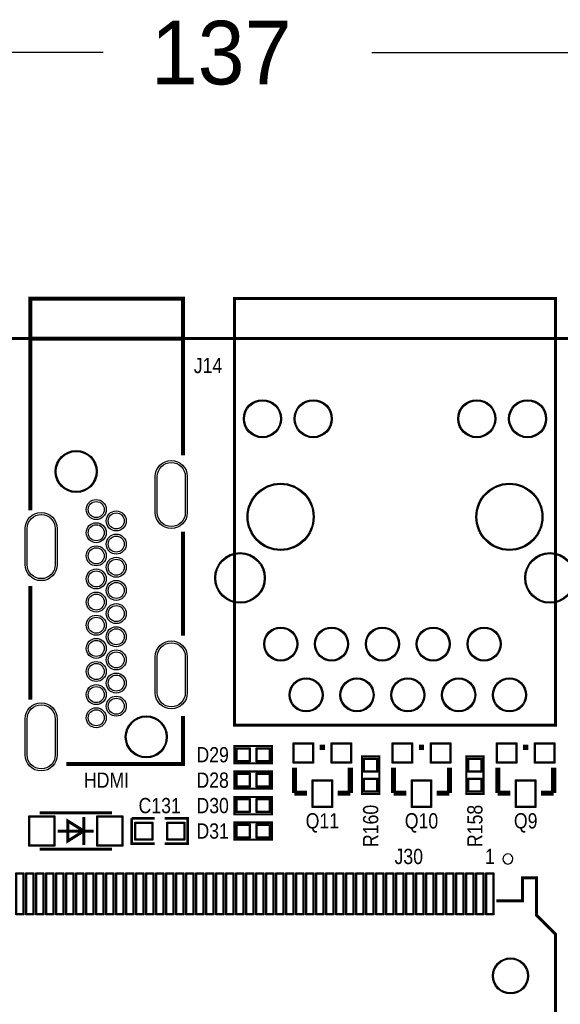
# Model space of a CAD drawing. Extents: x -13 to 137, y 0 to 99.
# Tile 13 of 14: x 57 to 84, y 49 to 98. Entities that reach past the tile are written whole.
import ezdxf
from ezdxf.enums import TextEntityAlignment as Align

# ---------------------------------------------------------------- set-up
doc = ezdxf.new("R2010")
doc.units = 0
for name, color, linetype in [('BG_DIMENSION', 132, 'CONTINUOUS'), ('BG_OUTLINE', 80, 'CONTINUOUS'), ('BG_SILKSCREEN_TOP', 40, 'CONTINUOUS'), ('PG_SILKSCREEN_TOP', 7, 'CONTINUOUS'), ('PIN_SOLDERMASK_TOP', 200, 'CONTINUOUS'), ('PIN_TOP', 92, 'CONTINUOUS'), ('RD_SILKSCREEN_TOP', 6, 'CONTINUOUS')]:
    doc.layers.add(name, color=color, linetype=linetype)

msp = doc.modelspace()

# ---------------------------------------------------------------- linework, layer by layer
at = {"layer": 'BG_DIMENSION'}
for points in [[(61.18225, 96.266), (0, 96.266)], [(74.60615, 96.266), (136.999726, 96.266)]]:
    msp.add_lwpolyline(points, dxfattribs=at)
at = {"layer": 'BG_OUTLINE'}
msp.add_lwpolyline([(3.048, 0, -0.414214), (0, 3.048), (0, 78.951836, -0.414214), (3.048, 81.999836), (133.951726, 81.999836, -0.414214), (136.999726, 78.951836), (136.999726, 3.048, -0.414214), (133.951726, 0)], format="xyb", close=True, dxfattribs=at)
at = {"layer": 'BG_OUTLINE', "const_width": 0.1524}
msp.add_lwpolyline([(133.951726, 81.999836), (3.048, 81.999836)], dxfattribs=at)
at = {"layer": 'PG_SILKSCREEN_TOP'}
for points, const_width in [([(57.55132, 83.98891), (57.55132, 81.988914), (65.17132, 81.988914), (65.17132, 83.98891), (57.55132, 83.98891), (57.55132, 73.40981)], 0.199898), ([(65.17132, 83.98891), (65.17132, 76.15301)], 0.199898), ([(67.746372, 83.98891), (67.746372, 81.988914), (83.786472, 81.988914), (83.786472, 62.688978), (67.746372, 62.688978), (67.746372, 83.98891), (83.786472, 83.98891), (83.786472, 81.988914)], 0.150114), ([(65.17132, 67.153028), (65.17132, 72.352916)], 0.199898), ([(57.55132, 63.963804), (57.55132, 69.641974)], 0.199898), ([(59.337448, 60.747656), (65.170558, 60.747656), (65.170558, 63.153036)], 0.199898), ([(67.746372, 61.6458), (69.625972, 61.6458), (69.625972, 60.7822), (67.746372, 60.7822), (67.746372, 61.6458)], 0.1016), ([(72.263, 61.5823), (72.009, 61.5823)], 0.254), ([(77.216, 61.5823), (76.962, 61.5823)], 0.254), ([(82.423, 61.5823), (82.169, 61.5823)], 0.254), ([(74.9808, 61.1378), (74.9808, 59.2582), (74.1172, 59.2582), (74.1172, 61.1378), (74.9808, 61.1378)], 0.1016), ([(80.1878, 61.1378), (80.1878, 59.2582), (79.3242, 59.2582), (79.3242, 61.1378), (80.1878, 61.1378)], 0.1016), ([(70.739, 59.2963), (70.739, 60.5663)], 0.254), ([(73.533, 59.2963), (73.533, 60.5663)], 0.254), ([(75.692, 59.2963), (75.692, 60.5663)], 0.254), ([(78.486, 59.2963), (78.486, 60.5663)], 0.254), ([(80.899, 59.2963), (80.899, 60.5663)], 0.254), ([(83.693, 59.2963), (83.693, 60.5663)], 0.254), ([(67.746372, 60.3758), (69.625972, 60.3758), (69.625972, 59.5122), (67.746372, 59.5122), (67.746372, 60.3758)], 0.1016), ([(67.746372, 59.1058), (69.625972, 59.1058), (69.625972, 58.2422), (67.746372, 58.2422), (67.746372, 59.1058)], 0.1016), ([(71.374, 59.2963), (70.739, 59.2963)], 0.254), ([(72.898, 59.2963), (73.533, 59.2963)], 0.254), ([(76.327, 59.2963), (75.692, 59.2963)], 0.254), ([(77.851, 59.2963), (78.486, 59.2963)], 0.254), ([(81.534, 59.2963), (80.899, 59.2963)], 0.254), ([(83.058, 59.2963), (83.693, 59.2963)], 0.254), ([(58.016902, 58.303922), (61.617098, 58.303922)], 0.150114), ([(60.216796, 57.404), (59.417204, 57.904126), (59.417204, 56.903874), (60.216796, 57.404)], 0.150114), ([(60.216796, 58.104024), (60.216796, 56.703976)], 0.150114), ([(63.754, 56.769), (62.611, 56.769), (62.611, 58.039)], 0.127), ([(62.611, 58.039), (63.754, 58.039)], 0.127), ([(64.262, 58.039), (65.405, 58.039), (65.405, 56.769), (64.262, 56.769)], 0.127), ([(67.746372, 57.8358), (69.625972, 57.8358), (69.625972, 56.9722), (67.746372, 56.9722), (67.746372, 57.8358)], 0.1016), ([(58.917078, 57.404), (60.716922, 57.404)], 0.150114), ([(61.617098, 56.504078), (58.016902, 56.504078)], 0.150114), ([(80.829404, 53.91785), (82.136996, 53.91785), (82.136996, 55.067962), (82.836766, 55.067962), (82.836766, 53.202332), (83.786726, 52.252372), (83.786726, 42.468038), (81.536794, 42.468038), (81.536794, 45.884846), (80.717898, 45.884846)], 0.150114)]:
    msp.add_lwpolyline(points, dxfattribs=dict(at, const_width=const_width))
msp.add_lwpolyline([(81.65719, 56.007, 1), (81.157086, 56.007228, 1)], format="xyb", close=True, dxfattribs=at)
at = {"layer": 'PIN_SOLDERMASK_TOP'}
for points in [[(65.387347, 75.103355), (65.387347, 73.303257, -1), (63.787401, 73.303257), (63.787401, 75.103355, -1)], [(58.887233, 72.503157), (58.887233, 70.703059, -1), (57.287287, 70.703059), (57.287287, 72.503157, -1)], [(65.387347, 66.103119), (65.387347, 64.303021, -1), (63.787401, 64.303021), (63.787401, 66.103119, -1)], [(58.887233, 63.003049), (58.887233, 61.202951, -1), (57.287287, 61.202951), (57.287287, 63.003049, -1)]]:
    msp.add_lwpolyline(points, format="xyb", close=True, dxfattribs=at)
for points in [[(67.83578, 60.86348), (67.83578, 61.56452), (68.53682, 61.56452), (68.53682, 60.86348)], [(68.835524, 60.86348), (68.835524, 61.56452), (69.536564, 61.56452), (69.536564, 60.86348)], [(71.690738, 61.810138), (71.690738, 60.795662), (70.676262, 60.795662), (70.676262, 61.810138)], [(73.595738, 61.810138), (73.595738, 60.795662), (72.581262, 60.795662), (72.581262, 61.810138)], [(76.643738, 61.810138), (76.643738, 60.795662), (75.629262, 60.795662), (75.629262, 61.810138)], [(78.548738, 61.810138), (78.548738, 60.795662), (77.534262, 60.795662), (77.534262, 61.810138)], [(81.850738, 61.810138), (81.850738, 60.795662), (80.836262, 60.795662), (80.836262, 61.810138)], [(83.755738, 61.810138), (83.755738, 60.795662), (82.741262, 60.795662), (82.741262, 61.810138)], [(74.19848, 61.048392), (74.89952, 61.048392), (74.89952, 60.347352), (74.19848, 60.347352)], [(79.40548, 61.048392), (80.10652, 61.048392), (80.10652, 60.347352), (79.40548, 60.347352)], [(67.83578, 59.59348), (67.83578, 60.29452), (68.53682, 60.29452), (68.53682, 59.59348)], [(68.835524, 59.59348), (68.835524, 60.29452), (69.536564, 60.29452), (69.536564, 59.59348)], [(74.19848, 60.048648), (74.89952, 60.048648), (74.89952, 59.347608), (74.19848, 59.347608)], [(79.40548, 60.048648), (80.10652, 60.048648), (80.10652, 59.347608), (79.40548, 59.347608)], [(72.643238, 59.955938), (72.643238, 58.585862), (71.628762, 58.585862), (71.628762, 59.955938)], [(77.596238, 59.955938), (77.596238, 58.585862), (76.581762, 58.585862), (76.581762, 59.955938)], [(82.803238, 59.955938), (82.803238, 58.585862), (81.788762, 58.585862), (81.788762, 59.955938)], [(67.83578, 58.32348), (67.83578, 59.02452), (68.53682, 59.02452), (68.53682, 58.32348)], [(68.835524, 58.32348), (68.835524, 59.02452), (69.536564, 59.02452), (69.536564, 58.32348)], [(57.466992, 56.653938), (57.466992, 58.154062), (58.766964, 58.154062), (58.766964, 56.653938)], [(60.867036, 56.653938), (60.867036, 58.154062), (62.167008, 58.154062), (62.167008, 56.653938)], [(62.757812, 56.953912), (62.757812, 57.853834), (63.657734, 57.853834), (63.657734, 56.953912)], [(64.358012, 56.953912), (64.358012, 57.853834), (65.257934, 57.853834), (65.257934, 56.953912)], [(67.83578, 57.05348), (67.83578, 57.75452), (68.53682, 57.75452), (68.53682, 57.05348)], [(68.835524, 57.05348), (68.835524, 57.75452), (69.536564, 57.75452), (69.536564, 57.05348)], [(57.211849, 55.318152), (57.211849, 53.21808), (56.811799, 53.21808), (56.811799, 55.318152)], [(57.711975, 55.318152), (57.711975, 53.21808), (57.311925, 53.21808), (57.311925, 55.318152)], [(58.211847, 55.318152), (58.211847, 53.21808), (57.811797, 53.21808), (57.811797, 55.318152)], [(58.711973, 55.318152), (58.711973, 53.21808), (58.311923, 53.21808), (58.311923, 55.318152)], [(59.211845, 55.318152), (59.211845, 53.21808), (58.811795, 53.21808), (58.811795, 55.318152)], [(59.711971, 55.318152), (59.711971, 53.21808), (59.311921, 53.21808), (59.311921, 55.318152)], [(60.211843, 55.318152), (60.211843, 53.21808), (59.811793, 53.21808), (59.811793, 55.318152)], [(60.711969, 55.318152), (60.711969, 53.21808), (60.311919, 53.21808), (60.311919, 55.318152)], [(61.211841, 55.318152), (61.211841, 53.21808), (60.811791, 53.21808), (60.811791, 55.318152)], [(61.711967, 55.318152), (61.711967, 53.21808), (61.311917, 53.21808), (61.311917, 55.318152)], [(62.211839, 55.318152), (62.211839, 53.21808), (61.811789, 53.21808), (61.811789, 55.318152)], [(62.711965, 55.318152), (62.711965, 53.21808), (62.311915, 53.21808), (62.311915, 55.318152)], [(63.211837, 55.318152), (63.211837, 53.21808), (62.811787, 53.21808), (62.811787, 55.318152)], [(63.711963, 55.318152), (63.711963, 53.21808), (63.311913, 53.21808), (63.311913, 55.318152)], [(64.211835, 55.318152), (64.211835, 53.21808), (63.811785, 53.21808), (63.811785, 55.318152)], [(64.711961, 55.318152), (64.711961, 53.21808), (64.311911, 53.21808), (64.311911, 55.318152)], [(65.211833, 55.318152), (65.211833, 53.21808), (64.811783, 53.21808), (64.811783, 55.318152)], [(65.711959, 55.318152), (65.711959, 53.21808), (65.311909, 53.21808), (65.311909, 55.318152)], [(66.211831, 55.318152), (66.211831, 53.21808), (65.811781, 53.21808), (65.811781, 55.318152)], [(66.711957, 55.318152), (66.711957, 53.21808), (66.311907, 53.21808), (66.311907, 55.318152)], [(67.211829, 55.318152), (67.211829, 53.21808), (66.811779, 53.21808), (66.811779, 55.318152)], [(67.711955, 55.318152), (67.711955, 53.21808), (67.311905, 53.21808), (67.311905, 55.318152)], [(68.211827, 55.318152), (68.211827, 53.21808), (67.811777, 53.21808), (67.811777, 55.318152)], [(68.711953, 55.318152), (68.711953, 53.21808), (68.311903, 53.21808), (68.311903, 55.318152)], [(69.211825, 55.318152), (69.211825, 53.21808), (68.811775, 53.21808), (68.811775, 55.318152)], [(69.711951, 55.318152), (69.711951, 53.21808), (69.311901, 53.21808), (69.311901, 55.318152)], [(70.211823, 55.318152), (70.211823, 53.21808), (69.811773, 53.21808), (69.811773, 55.318152)], [(70.711949, 55.318152), (70.711949, 53.21808), (70.311899, 53.21808), (70.311899, 55.318152)], [(71.211821, 55.318152), (71.211821, 53.21808), (70.811771, 53.21808), (70.811771, 55.318152)], [(71.711947, 55.318152), (71.711947, 53.21808), (71.311897, 53.21808), (71.311897, 55.318152)], [(72.211819, 55.318152), (72.211819, 53.21808), (71.811769, 53.21808), (71.811769, 55.318152)], [(72.711945, 55.318152), (72.711945, 53.21808), (72.311895, 53.21808), (72.311895, 55.318152)], [(73.211817, 55.318152), (73.211817, 53.21808), (72.811767, 53.21808), (72.811767, 55.318152)], [(73.711943, 55.318152), (73.711943, 53.21808), (73.311893, 53.21808), (73.311893, 55.318152)], [(74.211815, 55.318152), (74.211815, 53.21808), (73.811765, 53.21808), (73.811765, 55.318152)], [(74.711941, 55.318152), (74.711941, 53.21808), (74.311891, 53.21808), (74.311891, 55.318152)], [(75.211813, 55.318152), (75.211813, 53.21808), (74.811763, 53.21808), (74.811763, 55.318152)], [(75.711939, 55.318152), (75.711939, 53.21808), (75.311889, 53.21808), (75.311889, 55.318152)], [(76.211811, 55.318152), (76.211811, 53.21808), (75.811761, 53.21808), (75.811761, 55.318152)], [(76.711937, 55.318152), (76.711937, 53.21808), (76.311887, 53.21808), (76.311887, 55.318152)], [(77.211809, 55.318152), (77.211809, 53.21808), (76.811759, 53.21808), (76.811759, 55.318152)], [(77.711935, 55.318152), (77.711935, 53.21808), (77.311885, 53.21808), (77.311885, 55.318152)], [(78.211807, 55.318152), (78.211807, 53.21808), (77.811757, 53.21808), (77.811757, 55.318152)], [(78.711933, 55.318152), (78.711933, 53.21808), (78.311883, 53.21808), (78.311883, 55.318152)], [(79.211805, 55.318152), (79.211805, 53.21808), (78.811755, 53.21808), (78.811755, 55.318152)], [(79.711931, 55.318152), (79.711931, 53.21808), (79.311881, 53.21808), (79.311881, 55.318152)], [(80.211803, 55.318152), (80.211803, 53.21808), (79.811753, 53.21808), (79.811753, 55.318152)], [(80.711929, 55.318152), (80.711929, 53.21808), (80.311879, 53.21808), (80.311879, 55.318152)]]:
    msp.add_lwpolyline(points, close=True, dxfattribs=at)
for centre, radius in [((69.14134, 77.989176), 0.94996), ((71.68134, 77.989176), 0.94996), ((79.851504, 77.989176), 0.94996), ((82.391504, 77.989176), 0.94996), ((59.83732, 75.35291), 1.05029), ((70.051422, 73.089008), 1.675003), ((81.481422, 73.089008), 1.675003), ((60.837318, 73.45299), 0.499999), ((61.837316, 72.884284), 0.499999), ((60.837318, 72.298052), 0.499999), ((61.837316, 71.728076), 0.499999), ((60.837318, 71.143114), 0.499999), ((68.021454, 70.038976), 1.265047), ((83.51139, 70.038976), 1.265047), ((61.837316, 70.572122), 0.499999), ((60.837318, 69.988176), 0.499999), ((61.837316, 69.416168), 0.499999), ((60.837318, 68.833238), 0.499999), ((61.837316, 68.260214), 0.499999), ((60.837318, 67.678046), 0.499999), ((61.837316, 67.10426), 0.499999), ((70.056502, 66.739008), 0.850011), ((72.596502, 66.739008), 0.850011), ((75.136502, 66.739008), 0.850011), ((77.676502, 66.739008), 0.850011), ((80.216502, 66.739008), 0.850011), ((60.837318, 66.523108), 0.499999), ((61.837316, 65.948306), 0.499999), ((60.837318, 65.367916), 0.499999), ((61.837316, 64.792098), 0.499999), ((71.326502, 64.199008), 0.850011), ((73.866502, 64.199008), 0.850011), ((76.406502, 64.199008), 0.850011), ((78.946502, 64.199008), 0.850011), ((81.486502, 64.199008), 0.850011), ((60.837318, 64.213232), 0.499999), ((61.837316, 63.636144), 0.499999), ((60.837318, 63.058294), 0.499999), ((63.33744, 62.103), 1.05029), ((81.536794, 50.168048), 0.900049)]:
    msp.add_circle(centre, radius, dxfattribs=at)
at = {"layer": 'PIN_TOP'}
for points in [[(65.287398, 75.103228), (65.287398, 73.303384, -1), (63.88735, 73.303384), (63.88735, 75.103228, -1)], [(58.787284, 72.50303), (58.787284, 70.703186, -1), (57.387236, 70.703186), (57.387236, 72.50303, -1)], [(65.287398, 66.102992), (65.287398, 64.303148, -1), (63.88735, 64.303148), (63.88735, 66.102992, -1)], [(58.787284, 63.002922), (58.787284, 61.203078, -1), (57.387236, 61.203078), (57.387236, 63.002922, -1)]]:
    msp.add_lwpolyline(points, format="xyb", close=True, dxfattribs=at)
for points in [[(67.88658, 60.91428), (67.88658, 61.51372), (68.48602, 61.51372), (68.48602, 60.91428)], [(68.886324, 60.91428), (68.886324, 61.51372), (69.485764, 61.51372), (69.485764, 60.91428)], [(71.6407, 61.7601), (71.6407, 60.8457), (70.7263, 60.8457), (70.7263, 61.7601)], [(73.5457, 61.7601), (73.5457, 60.8457), (72.6313, 60.8457), (72.6313, 61.7601)], [(76.5937, 61.7601), (76.5937, 60.8457), (75.6793, 60.8457), (75.6793, 61.7601)], [(78.4987, 61.7601), (78.4987, 60.8457), (77.5843, 60.8457), (77.5843, 61.7601)], [(81.8007, 61.7601), (81.8007, 60.8457), (80.8863, 60.8457), (80.8863, 61.7601)], [(83.7057, 61.7601), (83.7057, 60.8457), (82.7913, 60.8457), (82.7913, 61.7601)], [(74.24928, 60.997592), (74.84872, 60.997592), (74.84872, 60.398152), (74.24928, 60.398152)], [(79.45628, 60.997592), (80.05572, 60.997592), (80.05572, 60.398152), (79.45628, 60.398152)], [(67.88658, 59.64428), (67.88658, 60.24372), (68.48602, 60.24372), (68.48602, 59.64428)], [(68.886324, 59.64428), (68.886324, 60.24372), (69.485764, 60.24372), (69.485764, 59.64428)], [(74.24928, 59.997848), (74.84872, 59.997848), (74.84872, 59.398408), (74.24928, 59.398408)], [(79.45628, 59.997848), (80.05572, 59.997848), (80.05572, 59.398408), (79.45628, 59.398408)], [(72.5932, 59.9059), (72.5932, 58.6359), (71.6788, 58.6359), (71.6788, 59.9059)], [(77.5462, 59.9059), (77.5462, 58.6359), (76.6318, 58.6359), (76.6318, 59.9059)], [(82.7532, 59.9059), (82.7532, 58.6359), (81.8388, 58.6359), (81.8388, 59.9059)], [(67.88658, 58.37428), (67.88658, 58.97372), (68.48602, 58.97372), (68.48602, 58.37428)], [(68.886324, 58.37428), (68.886324, 58.97372), (69.485764, 58.97372), (69.485764, 58.37428)], [(57.51703, 56.703976), (57.51703, 58.104024), (58.716926, 58.104024), (58.716926, 56.703976)], [(60.917074, 56.703976), (60.917074, 58.104024), (62.11697, 58.104024), (62.11697, 56.703976)], [(62.80785, 57.00395), (62.80785, 57.80405), (63.60795, 57.80405), (63.60795, 57.00395)], [(64.40805, 57.00395), (64.40805, 57.80405), (65.20815, 57.80405), (65.20815, 57.00395)], [(67.88658, 57.10428), (67.88658, 57.70372), (68.48602, 57.70372), (68.48602, 57.10428)], [(68.886324, 57.10428), (68.886324, 57.70372), (69.485764, 57.70372), (69.485764, 57.10428)], [(57.161811, 55.268114), (57.161811, 53.268118), (56.861837, 53.268118), (56.861837, 55.268114)], [(57.661937, 55.268114), (57.661937, 53.268118), (57.361963, 53.268118), (57.361963, 55.268114)], [(58.161809, 55.268114), (58.161809, 53.268118), (57.861835, 53.268118), (57.861835, 55.268114)], [(58.661935, 55.268114), (58.661935, 53.268118), (58.361961, 53.268118), (58.361961, 55.268114)], [(59.161807, 55.268114), (59.161807, 53.268118), (58.861833, 53.268118), (58.861833, 55.268114)], [(59.661933, 55.268114), (59.661933, 53.268118), (59.361959, 53.268118), (59.361959, 55.268114)], [(60.161805, 55.268114), (60.161805, 53.268118), (59.861831, 53.268118), (59.861831, 55.268114)], [(60.661931, 55.268114), (60.661931, 53.268118), (60.361957, 53.268118), (60.361957, 55.268114)], [(61.161803, 55.268114), (61.161803, 53.268118), (60.861829, 53.268118), (60.861829, 55.268114)], [(61.661929, 55.268114), (61.661929, 53.268118), (61.361955, 53.268118), (61.361955, 55.268114)], [(62.161801, 55.268114), (62.161801, 53.268118), (61.861827, 53.268118), (61.861827, 55.268114)], [(62.661927, 55.268114), (62.661927, 53.268118), (62.361953, 53.268118), (62.361953, 55.268114)], [(63.161799, 55.268114), (63.161799, 53.268118), (62.861825, 53.268118), (62.861825, 55.268114)], [(63.661925, 55.268114), (63.661925, 53.268118), (63.361951, 53.268118), (63.361951, 55.268114)], [(64.161797, 55.268114), (64.161797, 53.268118), (63.861823, 53.268118), (63.861823, 55.268114)], [(64.661923, 55.268114), (64.661923, 53.268118), (64.361949, 53.268118), (64.361949, 55.268114)], [(65.161795, 55.268114), (65.161795, 53.268118), (64.861821, 53.268118), (64.861821, 55.268114)], [(65.661921, 55.268114), (65.661921, 53.268118), (65.361947, 53.268118), (65.361947, 55.268114)], [(66.161793, 55.268114), (66.161793, 53.268118), (65.861819, 53.268118), (65.861819, 55.268114)], [(66.661919, 55.268114), (66.661919, 53.268118), (66.361945, 53.268118), (66.361945, 55.268114)], [(67.161791, 55.268114), (67.161791, 53.268118), (66.861817, 53.268118), (66.861817, 55.268114)], [(67.661917, 55.268114), (67.661917, 53.268118), (67.361943, 53.268118), (67.361943, 55.268114)], [(68.161789, 55.268114), (68.161789, 53.268118), (67.861815, 53.268118), (67.861815, 55.268114)], [(68.661915, 55.268114), (68.661915, 53.268118), (68.361941, 53.268118), (68.361941, 55.268114)], [(69.161787, 55.268114), (69.161787, 53.268118), (68.861813, 53.268118), (68.861813, 55.268114)], [(69.661913, 55.268114), (69.661913, 53.268118), (69.361939, 53.268118), (69.361939, 55.268114)], [(70.161785, 55.268114), (70.161785, 53.268118), (69.861811, 53.268118), (69.861811, 55.268114)], [(70.661911, 55.268114), (70.661911, 53.268118), (70.361937, 53.268118), (70.361937, 55.268114)], [(71.161783, 55.268114), (71.161783, 53.268118), (70.861809, 53.268118), (70.861809, 55.268114)], [(71.661909, 55.268114), (71.661909, 53.268118), (71.361935, 53.268118), (71.361935, 55.268114)], [(72.161781, 55.268114), (72.161781, 53.268118), (71.861807, 53.268118), (71.861807, 55.268114)], [(72.661907, 55.268114), (72.661907, 53.268118), (72.361933, 53.268118), (72.361933, 55.268114)], [(73.161779, 55.268114), (73.161779, 53.268118), (72.861805, 53.268118), (72.861805, 55.268114)], [(73.661905, 55.268114), (73.661905, 53.268118), (73.361931, 53.268118), (73.361931, 55.268114)], [(74.161777, 55.268114), (74.161777, 53.268118), (73.861803, 53.268118), (73.861803, 55.268114)], [(74.661903, 55.268114), (74.661903, 53.268118), (74.361929, 53.268118), (74.361929, 55.268114)], [(75.161775, 55.268114), (75.161775, 53.268118), (74.861801, 53.268118), (74.861801, 55.268114)], [(75.661901, 55.268114), (75.661901, 53.268118), (75.361927, 53.268118), (75.361927, 55.268114)], [(76.161773, 55.268114), (76.161773, 53.268118), (75.861799, 53.268118), (75.861799, 55.268114)], [(76.661899, 55.268114), (76.661899, 53.268118), (76.361925, 53.268118), (76.361925, 55.268114)], [(77.161771, 55.268114), (77.161771, 53.268118), (76.861797, 53.268118), (76.861797, 55.268114)], [(77.661897, 55.268114), (77.661897, 53.268118), (77.361923, 53.268118), (77.361923, 55.268114)], [(78.161769, 55.268114), (78.161769, 53.268118), (77.861795, 53.268118), (77.861795, 55.268114)], [(78.661895, 55.268114), (78.661895, 53.268118), (78.361921, 53.268118), (78.361921, 55.268114)], [(79.161767, 55.268114), (79.161767, 53.268118), (78.861793, 53.268118), (78.861793, 55.268114)], [(79.661893, 55.268114), (79.661893, 53.268118), (79.361919, 53.268118), (79.361919, 55.268114)], [(80.161765, 55.268114), (80.161765, 53.268118), (79.861791, 53.268118), (79.861791, 55.268114)], [(80.661891, 55.268114), (80.661891, 53.268118), (80.361917, 53.268118), (80.361917, 55.268114)]]:
    msp.add_lwpolyline(points, close=True, dxfattribs=at)
for centre, radius in [((69.14134, 77.989176), 0.900049), ((71.68134, 77.989176), 0.900049), ((79.851504, 77.989176), 0.900049), ((82.391504, 77.989176), 0.900049), ((59.83732, 75.35291), 0.99949), ((70.051422, 73.089008), 1.624965), ((81.481422, 73.089008), 1.624965), ((60.837318, 73.45299), 0.40005), ((61.837316, 72.884284), 0.40005), ((60.837318, 72.298052), 0.40005), ((61.837316, 71.728076), 0.40005), ((60.837318, 71.143114), 0.40005), ((61.837316, 70.572122), 0.40005), ((68.021454, 70.038976), 1.215009), ((83.51139, 70.038976), 1.215009), ((60.837318, 69.988176), 0.40005), ((61.837316, 69.416168), 0.40005), ((60.837318, 68.833238), 0.40005), ((61.837316, 68.260214), 0.40005), ((60.837318, 67.678046), 0.40005), ((61.837316, 67.10426), 0.40005), ((70.056502, 66.739008), 0.799973), ((72.596502, 66.739008), 0.799973), ((75.136502, 66.739008), 0.799973), ((77.676502, 66.739008), 0.799973), ((80.216502, 66.739008), 0.799973), ((60.837318, 66.523108), 0.40005), ((61.837316, 65.948306), 0.40005), ((60.837318, 65.367916), 0.40005), ((61.837316, 64.792098), 0.40005), ((71.326502, 64.199008), 0.799973), ((73.866502, 64.199008), 0.799973), ((76.406502, 64.199008), 0.799973), ((78.946502, 64.199008), 0.799973), ((81.486502, 64.199008), 0.799973), ((60.837318, 64.213232), 0.40005), ((61.837316, 63.636144), 0.40005), ((60.837318, 63.058294), 0.40005), ((63.33744, 62.103), 0.99949), ((81.536794, 50.168048), 0.850011)]:
    msp.add_circle(centre, radius, dxfattribs=at)

# ---------------------------------------------------------------- texts
at = {"layer": 'BG_DIMENSION', "width": 0.992}
msp.add_text('137', height=3.175, dxfattribs=at).set_placement((63.5635, 94.6785))
at = {"layer": 'BG_SILKSCREEN_TOP', "width": 0.866667}
msp.add_text('HDMI', height=0.762, dxfattribs=at).set_placement((60.2234, 59.563))
at = {"layer": 'PG_SILKSCREEN_TOP', "width": 0.866667}
msp.add_text('1', height=0.762, dxfattribs=at).set_placement((80.264, 55.753))
at = {"layer": 'RD_SILKSCREEN_TOP', "width": 0.866667}
for s, p in [('J14', (66.421, 80.264)), ('D29', (66.654172, 60.833)), ('D28', (66.654172, 59.563)), ('C131', (64.008, 58.293)), ('D30', (66.654172, 58.293)), ('Q11', (72.136, 57.531)), ('Q10', (77.089, 57.531)), ('Q9', (82.296, 57.531)), ('D31', (66.654172, 57.023)), ('J30', (76.454, 55.753))]:
    msp.add_text(s, height=0.762, dxfattribs=at).set_placement(p, align=Align.CENTER)
for s, p in [('R160', (74.93, 57.658)), ('R158', (80.137, 57.658))]:
    msp.add_text(s, height=0.762, rotation=90, dxfattribs=at).set_placement(p, align=Align.CENTER)

doc.saveas('drawing.dxf')
